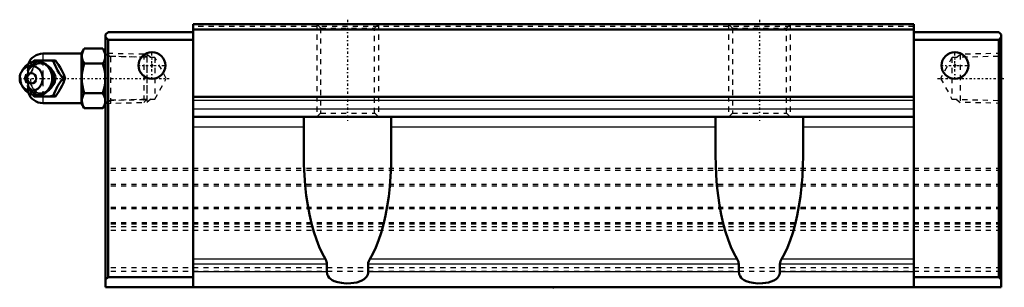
# Model space of a CAD drawing. Header units: millimetres. Extents: x -104 to 88, y 9 to 61.
import ezdxf

# ---------------------------------------------------------------- set-up
doc = ezdxf.new("R2010")
doc.units = ezdxf.units.MM
doc.linetypes.add('Center', pattern=[1.5, 0.45, -0.5, 0.05, -0.5])
doc.linetypes.add('Dashed', pattern=[2, 1, -1])
for name, color, linetype, lineweight in [('2d ConnectionPoints', 7, 'Continuous', 50), ('AM_0', 7, 'Continuous', 50), ('AM_4', 3, 'Continuous', 25), ('AM_5', 3, 'Continuous', 25), ('AM_7', 7, 'Center', 25), ('AM_9', 6, 'Dashed', 25)]:
    doc.layers.add(name, color=color, linetype=linetype, lineweight=lineweight)

# ---------------------------------------------------------------- blocks, each defined once
blk = doc.blocks.new('1_B_PT1_8_SHS_grease_nipple_joint_0_in_SHS45LC1SS_GK__BLOCK_B_PT1_81__0')
at = {"layer": 'AM_0'}
for p, q in [((-91.7, 54.3), (-99.2, 54.3)), ((-91.18, 55.27), (-91.7, 54.38)), ((-91.7, 54.38), (-91.7, 44.62)), ((-91.18, 55.27), (-87.52, 55.27)), ((-87, 54.38), (-87.52, 55.27)), ((-101.13, 52.71), (-100.91, 53)), ((-100.91, 53), (-96.77, 53)), ((-91.18, 52.39), (-87.52, 52.39)), ((-102.9, 51.46), (-103.26, 50.94)), ((-103.26, 48.06), (-102.9, 47.54)), ((-95.29, 49.5), (-94.89, 49.5)), ((-100.91, 46), (-101.13, 46.29)), ((-100.91, 46), (-96.77, 46)), ((-91.18, 46.61), (-87.52, 46.61)), ((-99.2, 44.7), (-91.7, 44.7)), ((-91.7, 44.62), (-91.18, 43.73)), ((-87.52, 43.73), (-87, 44.62)), ((-91.18, 43.73), (-87.52, 43.73))]:
    blk.add_line(p, q, dxfattribs=at)
for points in [[(-91.18, 55.27), (-91.38, 54.9), (-91.52, 54.52), (-91.61, 54.12), (-91.63, 53.73), (-91.59, 53.39), (-91.5, 53.06), (-91.36, 52.72), (-91.18, 52.39)], [(-87.52, 52.39), (-87.32, 52.76), (-87.18, 53.14), (-87.09, 53.54), (-87.07, 53.93), (-87.11, 54.27), (-87.2, 54.6), (-87.34, 54.94), (-87.52, 55.27)], [(-97.17, 53), (-96.98, 52.45), (-96.76, 51.87), (-96.58, 51.46), (-96.35, 51.04), (-96.04, 50.54), (-95.7, 50.05), (-95.29, 49.5)], [(-94.89, 49.5), (-95.02, 49.86), (-95.15, 50.23), (-95.32, 50.63), (-95.51, 51.03), (-95.82, 51.59), (-96.17, 52.16), (-96.47, 52.59), (-96.77, 53)], [(-91.18, 52.39), (-91.37, 51.67), (-91.51, 50.95), (-91.6, 50.2), (-91.63, 49.45), (-91.6, 48.74), (-91.51, 48.03), (-91.37, 47.32), (-91.18, 46.61)], [(-87.52, 46.61), (-87.33, 47.33), (-87.19, 48.05), (-87.1, 48.8), (-87.07, 49.55), (-87.1, 50.26), (-87.19, 50.97), (-87.33, 51.68), (-87.52, 52.39)], [(-95.29, 49.5), (-95.7, 48.95), (-96.1, 48.37), (-96.35, 47.96), (-96.58, 47.54), (-96.8, 47.04), (-96.98, 46.55), (-97.17, 46)], [(-96.77, 46), (-96.5, 46.36), (-96.25, 46.73), (-95.99, 47.13), (-95.75, 47.53), (-95.45, 48.09), (-95.2, 48.66), (-95.04, 49.09), (-94.89, 49.5)], [(-91.18, 46.61), (-91.38, 46.24), (-91.52, 45.86), (-91.61, 45.46), (-91.63, 45.07), (-91.59, 44.73), (-91.5, 44.4), (-91.36, 44.06), (-91.18, 43.73)], [(-87.52, 43.73), (-87.32, 44.1), (-87.18, 44.48), (-87.09, 44.88), (-87.07, 45.27), (-87.11, 45.61), (-87.2, 45.94), (-87.34, 46.28), (-87.52, 46.61)]]:
    blk.add_lwpolyline(points, dxfattribs=at)
for centre, radius, start, end in [((-99.2, 51.3), 3, 90, 159.9436), ((-100.44, 49.5), 3.3, 270, 90), ((-99.2, 47.7), 3, 200.0564, 270)]:
    blk.add_arc(centre, radius, start, end, dxfattribs=at)
for major_axis in [(0, 2.42), (0, -1.01)]:
    blk.add_ellipse((-101.45, 49.5), major_axis=major_axis, ratio=0.927184, dxfattribs=at)
blk.add_ellipse((-100.44, 49.5), major_axis=(0, 3.3), ratio=0.927184, start_param=2.207257, end_param=7.217521, dxfattribs=at)
at = {"layer": 'AM_4'}
for p, q in [((-99.2, 54.3), (-99.2, 53)), ((-99.2, 45.99), (-99.2, 44.7))]:
    blk.add_line(p, q, dxfattribs=at)
blk.add_ellipse((-99.62, 49.5), major_axis=(0, 2.94), ratio=0.927184, start_param=3.533104, end_param=5.891674, dxfattribs=at)
at = {"layer": 'AM_5', "linetype": 'Dashed'}
for p, q in [((-87, 54.36), (-86.02, 53.76)), ((-79.02, 53.58), (-86.02, 53.76)), ((-86, 44.64), (-86, 54.36)), ((-87, 44.64), (-86.02, 45.24)), ((-79.02, 45.42), (-86.02, 45.24))]:
    blk.add_line(p, q, dxfattribs=at)
at = {"layer": 'AM_9'}
for p, q in [((-79.58, 54.17), (-87, 54.36)), ((-79, 53.56), (-79.58, 54.17)), ((-79.58, 54.17), (-79.58, 44.83)), ((-99.2, 53), (-99.2, 45.99)), ((-79, 53.56), (-79, 45.44)), ((-102.2, 51.3), (-102.2, 47.7)), ((-102.79, 49.5), (-102.39, 49.5)), ((-97.16, 49.53), (-97.16, 49.5)), ((-97.16, 49.5), (-97.16, 49.44)), ((-87, 44.64), (-79.58, 44.83)), ((-79.58, 44.83), (-79, 45.44))]:
    blk.add_line(p, q, dxfattribs=at)
for points in [[(-100.52, 53), (-100.64, 52.64), (-100.78, 52.27), (-100.94, 51.87), (-101.14, 51.47), (-101.44, 50.91), (-101.79, 50.34), (-102.09, 49.91), (-102.39, 49.5)], [(-102.32, 49.88), (-102.3, 50.03), (-102.23, 50.34), (-102.13, 50.64), (-102, 50.93), (-101.84, 51.19), (-101.65, 51.44), (-101.44, 51.66), (-101.21, 51.86), (-100.96, 52.02), (-100.7, 52.16), (-100.42, 52.26), (-100.14, 52.33), (-99.84, 52.36), (-99.55, 52.35), (-99.26, 52.31), (-98.97, 52.23), (-98.7, 52.11), (-98.44, 51.96), (-98.19, 51.78), (-98.03, 51.64)], [(-102.15, 51.12), (-101.97, 51.46), (-101.66, 51.96), (-101.32, 52.45), (-101.13, 52.71)], [(-99.7, 46.34), (-99.82, 46.32), (-100.14, 46.31), (-100.46, 46.36), (-100.76, 46.46), (-101.04, 46.62), (-101.28, 46.82), (-101.49, 47.06), (-101.67, 47.35), (-101.81, 47.66), (-101.98, 48.23), (-102.06, 48.82), (-102.09, 49.73), (-102, 50.64), (-101.9, 51.07), (-101.75, 51.49), (-101.53, 51.88), (-101.25, 52.21), (-100.95, 52.43), (-100.62, 52.59), (-100.33, 52.67), (-100.02, 52.69), (-99.7, 52.66)], [(-99.7, 52.66), (-99.55, 52.62), (-99.42, 52.58), (-99.31, 52.53), (-99.2, 52.48)], [(-99.2, 46.52), (-98.59, 46.86), (-98.06, 47.22), (-97.61, 47.59), (-97.24, 47.98), (-96.95, 48.39), (-96.76, 48.8), (-96.65, 49.21), (-96.63, 49.63), (-96.71, 50.05), (-96.87, 50.46), (-97.12, 50.87), (-97.46, 51.27), (-97.89, 51.65), (-98.39, 52.01), (-98.97, 52.36), (-99.2, 52.48)], [(-102.79, 49.5), (-102.6, 50.05), (-102.5, 50.34)], [(-102.45, 48.54), (-102.6, 48.95), (-102.79, 49.5)], [(-102.39, 49.5), (-102.13, 49.14), (-101.87, 48.77), (-101.61, 48.37), (-101.37, 47.97), (-101.07, 47.41), (-100.82, 46.84), (-100.66, 46.41), (-100.52, 46)], [(-98.42, 47.05), (-98.49, 47), (-98.75, 46.86), (-99.03, 46.75), (-99.31, 46.68), (-99.6, 46.65), (-99.9, 46.65), (-100.19, 46.68), (-100.48, 46.76), (-100.76, 46.87), (-101.02, 47.01), (-101.27, 47.18), (-101.5, 47.39), (-101.7, 47.62), (-101.88, 47.88), (-102.03, 48.15), (-102.16, 48.44), (-102.25, 48.75), (-102.31, 49.06), (-102.32, 49.16)], [(-101.13, 46.29), (-101.32, 46.55), (-101.72, 47.13), (-101.97, 47.54), (-102.2, 47.96), (-102.22, 48)], [(-99.2, 46.52), (-99.32, 46.46), (-99.44, 46.41), (-99.57, 46.37), (-99.7, 46.34)], [(-97.94, 47.45), (-98.02, 47.37), (-98.25, 47.17), (-98.42, 47.05)]]:
    blk.add_lwpolyline(points, dxfattribs=at)
for centre, start, end in [((-99.2, 51.3), 159.9436, 180), ((-99.2, 47.7), 180, 200.0564)]:
    blk.add_arc(centre, 3, start, end, dxfattribs=at)
blk.add_ellipse((-99.88, 49.5), major_axis=(0, -2.94), ratio=0.927184, dxfattribs=at)
for centre, major_axis, start_param, end_param in [((-99.62, 49.5), (0, 2.94), 5.891674, 7.121697), ((-98.42, 49.5), (0, -3.44), 3.553259, 5.871519), ((-98.42, 49.5), (0, 3.44), 2.729926, 6.694852), ((-100.44, 49.5), (0, 3.3), 0.934336, 2.207257), ((-99.62, 49.5), (0, 2.94), 2.37777, 3.533104)]:
    blk.add_ellipse(centre, major_axis=major_axis, ratio=0.927184, start_param=start_param, end_param=end_param, dxfattribs=at)
blk = doc.blocks.new('2_SHS45LCSSB_PT1_81_Slide25_55_0_in_SHS45LC1SS_GK__BLOCK_B_PT1_81__0')
at = {"layer": 'AM_0'}
for p, q in [((-70, 60), (-70, 8.9)), ((70, 60), (-70, 60)), ((70, 60), (70, 8.9)), ((-87, 58), (-86.5, 58.5)), ((-87, 58), (-87, 8.9)), ((-86.5, 57), (-87, 57.5)), ((-70, 58.5), (-86.5, 58.5)), ((70, 59), (-70, 59)), ((70, 58.5), (86.5, 58.5)), ((87, 58), (86.5, 58.5)), ((86.5, 57), (87, 57.5)), ((87, 58), (87, 8.9)), ((-86.5, 57), (-86.5, 10.9)), ((-70, 57), (-86.5, 57)), ((70, 57), (86.5, 57)), ((86.5, 57), (86.5, 10.9)), ((70, 45.9), (-70, 45.9)), ((70, 42), (-70, 42)), ((-48.5, 34.51), (-48.5, 42)), ((-31.5, 42), (-31.5, 34.51)), ((31.5, 34.51), (31.5, 42)), ((48.5, 42), (48.5, 34.51)), ((-44, 11.9), (-44, 13.37)), ((-36, 13.37), (-36, 11.9)), ((36, 11.9), (36, 13.37)), ((44, 13.37), (44, 11.9)), ((-87, 10.4), (-86.5, 10.9)), ((-70, 10.9), (-86.5, 10.9)), ((70, 10.9), (86.5, 10.9)), ((87, 10.4), (86.5, 10.9)), ((87, 8.9), (-87, 8.9))]:
    blk.add_line(p, q, dxfattribs=at)
for points in [[(-44.32, 14.4), (-44.94, 15.51), (-45.53, 16.76), (-46.07, 18.16), (-46.56, 19.67), (-47.01, 21.3), (-47.4, 23.03), (-47.74, 24.84), (-48.02, 26.73), (-48.23, 28.68), (-48.38, 30.68), (-48.47, 32.7), (-48.5, 34.51)], [(-31.5, 34.51), (-31.53, 32.47), (-31.63, 30.45), (-31.79, 28.46), (-32.01, 26.52), (-32.3, 24.64), (-32.64, 22.83), (-33.04, 21.11), (-33.49, 19.49), (-33.99, 17.99), (-34.54, 16.62), (-35.12, 15.38), (-35.68, 14.4)], [(35.68, 14.4), (35.06, 15.51), (34.47, 16.76), (33.93, 18.16), (33.44, 19.67), (32.99, 21.3), (32.6, 23.03), (32.26, 24.84), (31.98, 26.73), (31.77, 28.68), (31.62, 30.68), (31.53, 32.7), (31.5, 34.51)], [(48.5, 34.51), (48.47, 32.47), (48.37, 30.45), (48.21, 28.46), (47.99, 26.52), (47.7, 24.64), (47.36, 22.83), (46.96, 21.11), (46.51, 19.49), (46.01, 17.99), (45.46, 16.62), (44.88, 15.38), (44.32, 14.4)], [(-44.32, 14.4), (-44.18, 14.14), (-44.08, 13.87), (-44.02, 13.63), (-44, 13.37)], [(-36, 13.37), (-35.97, 13.66), (-35.89, 13.95), (-35.68, 14.4)], [(35.68, 14.4), (35.82, 14.14), (35.92, 13.87), (35.98, 13.63), (36, 13.37)], [(44, 13.37), (44.03, 13.66), (44.11, 13.95), (44.32, 14.4)], [(-36, 11.9), (-36.02, 11.65), (-36.08, 11.41), (-36.28, 10.98), (-36.5, 10.71), (-36.76, 10.48), (-37.21, 10.2), (-37.69, 10), (-38.23, 9.84), (-38.8, 9.74), (-39.37, 9.68), (-40.28, 9.67), (-41.18, 9.74), (-41.9, 9.88), (-42.58, 10.1), (-42.97, 10.3), (-43.33, 10.55), (-43.56, 10.77), (-43.75, 11.04), (-43.87, 11.27), (-43.95, 11.52), (-44, 11.9)], [(44, 11.9), (43.98, 11.65), (43.92, 11.41), (43.72, 10.98), (43.5, 10.71), (43.24, 10.48), (42.79, 10.2), (42.31, 10), (41.77, 9.84), (41.2, 9.74), (40.63, 9.68), (39.72, 9.67), (38.82, 9.74), (38.1, 9.88), (37.42, 10.1), (37.03, 10.3), (36.67, 10.55), (36.44, 10.77), (36.25, 11.04), (36.13, 11.27), (36.05, 11.52), (36, 11.9)]]:
    blk.add_lwpolyline(points, dxfattribs=at)
for centre in [(-78, 52), (78, 52)]:
    blk.add_circle(centre, 2.6, dxfattribs=at)
at = {"layer": 'AM_4'}
for p, q in [((70, 45.2), (-70, 45.2)), ((70, 43.5), (-70, 43.5)), ((-48.5, 40.03), (-70, 40.03)), ((31.5, 40.03), (-31.5, 40.03)), ((70, 40.03), (48.5, 40.03)), ((-44.32, 14.4), (-70, 14.4)), ((35.68, 14.4), (-35.68, 14.4)), ((70, 14.4), (44.32, 14.4)), ((-44, 13.37), (-70, 13.37)), ((-44, 11.9), (-70, 11.9)), ((36, 13.37), (-36, 13.37)), ((36, 11.9), (-36, 11.9)), ((70, 13.37), (44, 13.37)), ((70, 11.9), (44, 11.9))]:
    blk.add_line(p, q, dxfattribs=at)
at = {"layer": 'AM_5', "linetype": 'Dashed'}
for p, q in [((-46, 60), (-46, 42)), ((-34, 60), (-34, 42)), ((34, 60), (34, 42)), ((46, 60), (46, 42)), ((-78.22, 53.56), (-79, 54.16)), ((-79, 54.16), (-79, 44.84)), ((78.22, 53.56), (79, 54.16)), ((87, 54.36), (79, 54.16)), ((79, 54.16), (79, 44.84)), ((-78.22, 45.44), (-79, 44.84)), ((78.22, 45.44), (79, 44.84)), ((87, 44.64), (79, 44.84))]:
    blk.add_line(p, q, dxfattribs=at)
at = {"layer": 'AM_7'}
for p, q in [((-40, 60.9), (-40, 41.1)), ((40, 60.9), (40, 41.1)), ((-78, 49.27), (-78, 54.73)), ((78, 49.27), (78, 54.73)), ((-80.73, 52), (-75.27, 52)), ((75.27, 52), (80.73, 52)), ((-102.96, 49.5), (-74.63, 49.5)), ((74.63, 49.5), (87.59, 49.5))]:
    blk.add_line(p, q, dxfattribs=at)
at = {"layer": 'AM_9'}
for p, q in [((70, 59.6), (-70, 59.6)), ((-46, 60), (-45.25, 59.25)), ((-34.75, 59.25), (-34, 60)), ((34, 60), (34.75, 59.25)), ((45.25, 59.25), (46, 60)), ((-45.25, 59.25), (-45.25, 42.75)), ((-45.25, 59.25), (-34.75, 59.25)), ((-34.75, 42.75), (-34.75, 59.25)), ((34.75, 59.25), (34.75, 42.75)), ((34.75, 59.25), (45.25, 59.25)), ((45.25, 42.75), (45.25, 59.25)), ((-86.43, 53.77), (-87, 54.36)), ((-77.42, 53.54), (-86.43, 53.77)), ((-86.43, 53.77), (-86.43, 45.23)), ((86.43, 53.77), (77.42, 53.54)), ((87, 54.36), (86.43, 53.77)), ((86.43, 53.77), (86.43, 45.23)), ((-75.22, 49.5), (-77.42, 53.54)), ((-77.42, 53.54), (-77.42, 45.46)), ((77.42, 53.54), (75.22, 49.5)), ((77.42, 53.54), (77.42, 45.46)), ((-77.42, 45.46), (-75.22, 49.5)), ((75.22, 49.5), (77.42, 45.46)), ((-87, 44.64), (-86.43, 45.23)), ((-86.43, 45.23), (-77.42, 45.46)), ((77.42, 45.46), (86.43, 45.23)), ((86.43, 45.23), (87, 44.64)), ((-45.25, 42.75), (-46, 42)), ((-45.25, 42.75), (-34.75, 42.75)), ((-34, 42), (-34.75, 42.75)), ((34.75, 42.75), (34, 42)), ((34.75, 42.75), (45.25, 42.75)), ((46, 42), (45.25, 42.75)), ((87, 32), (-87, 32)), ((87, 31.58), (-87, 31.58)), ((87, 28.86), (-87, 28.86)), ((87, 28.57), (-87, 28.57)), ((87, 24.43), (-87, 24.43)), ((87, 24.14), (-87, 24.14)), ((87, 21.42), (-87, 21.42)), ((87, 21.15), (-87, 21.15)), ((87, 20.65), (-87, 20.65)), ((87, 19.94), (-87, 19.94)), ((87, 12.66), (-87, 12.66)), ((87, 11.96), (-87, 11.96))]:
    blk.add_line(p, q, dxfattribs=at)

msp = doc.modelspace()

# ---------------------------------------------------------------- linework, layer by layer
at = {"layer": '2d ConnectionPoints'}
for p in [(-78, 52), (-78, 52), (78, 52), (78, 52), (-87, 49.5), (87, 49.5), (0, 8.9)]:
    msp.add_point(p, dxfattribs=at)

# ---------------------------------------------------------------- block references
for name in ['2_SHS45LCSSB_PT1_81_Slide25_55_0_in_SHS45LC1SS_GK__BLOCK_B_PT1_81__0', '1_B_PT1_8_SHS_grease_nipple_joint_0_in_SHS45LC1SS_GK__BLOCK_B_PT1_81__0']:
    msp.add_blockref(name, (0, 0))

doc.saveas('drawing.dxf')
